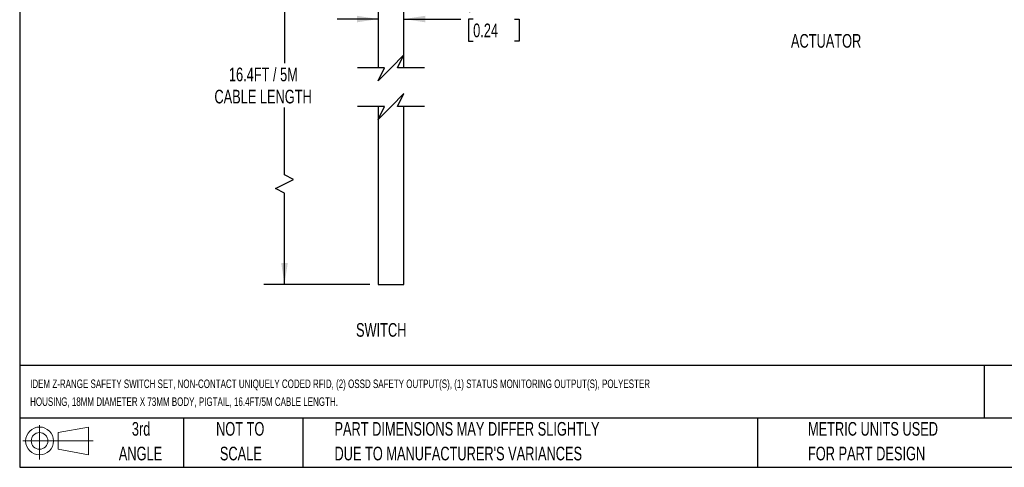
# Model space of a CAD drawing. Header units: millimetres. Extents: x 10 to 410, y 10 to 314.
# Tile 1 of 6: x 10 to 238, y 10 to 114. Entities that reach past the tile are written whole.
import ezdxf

# ---------------------------------------------------------------- set-up
doc = ezdxf.new("R2010")
doc.units = ezdxf.units.MM
doc.header["$LTSCALE"] = 1.5
doc.layers.add('DIMENSIONS', color=140, linetype='Continuous', lineweight=25)
doc.layers.add('TEXT', color=140, linetype='Continuous', lineweight=25)
doc.styles.add('SLDTEXTSTYLE0', font='TXT', dxfattribs={"width": 0.7})
doc.dimstyles.new('SLDDIMSTYLE0', dxfattribs={"dimtxt": 3.237012, "dimasz": 4.953, "dimexe": 0, "dimexo": 0.0625, "dimgap": 0.809253, "dimtad": 0, "dimtih": 1, "dimtoh": 1, "dimrnd": 1e-09, "dimzin": 4, "dimdsep": 46, "dimtxsty": 'SLDTEXTSTYLE0', "dimsah": 1, "dimcen": 0.09, "dimadec": 0, "dimazin": 1, "dimtfac": 1, "dimtmove": 0, "dimatfit": 0, "dimfxl": 0, "dimfrac": 2, "dimtolj": 1, "dimtzin": 12, "dimarcsym": 0})
doc.dimstyles.new('SLDDIMSTYLE2', dxfattribs={"dimtxt": 3.237012, "dimasz": 4.953, "dimexe": 0, "dimexo": 0.0625, "dimgap": 0.809253, "dimtad": 0, "dimtih": 1, "dimtoh": 1, "dimrnd": 1e-09, "dimzin": 12, "dimdsep": 46, "dimtxsty": 'SLDTEXTSTYLE0', "dimsah": 1, "dimcen": 0.09, "dimadec": 0, "dimazin": 3, "dimtfac": 1, "dimtofl": 0, "dimtmove": 0, "dimatfit": 3, "dimfxl": 0, "dimfrac": 2, "dimtolj": 1, "dimtzin": 12, "dimarcsym": 0})

# ---------------------------------------------------------------- blocks, each defined once
blk = doc.blocks.new('Block11')
at = {"color": 7, "linetype": 'Continuous', "lineweight": 18}
for p, q in [((3.88, 7.97), (3.88, 0)), ((8.22, 6.25), (15.26, 7.55)), ((15.26, 7.55), (15.26, 1.1)), ((8.22, 2.39), (8.22, 6.25)), ((0, 4.32), (16.31, 4.32)), ((8.22, 2.39), (15.26, 1.1))]:
    blk.add_line(p, q, dxfattribs=at)
for radius in [3.23, 1.93]:
    blk.add_circle((3.88, 4.32), radius, dxfattribs=at)
blk = doc.blocks.new('Block12')
at = {"color": 7, "linetype": 'Continuous'}
blk.add_blockref('Block11', (0, 0), dxfattribs=at)
blk = doc.blocks.new('_D_3')
at = {"layer": 'DIMENSIONS'}
for p, q in [((92.83, 113.67), (83.3, 113.67)), ((98.83, 113.67), (112.02, 113.67)), ((114.91, 113.67), (113.83, 113.67)), ((113.83, 113.67), (113.83, 108.52)), ((124.53, 113.67), (125.62, 113.67)), ((125.62, 113.67), (125.62, 108.52)), ((113.83, 108.52), (114.91, 108.52)), ((125.62, 108.52), (124.53, 108.52))]:
    blk.add_line(p, q, dxfattribs=at)
for points in [[(92.83, 113.67), (87.88, 114.43), (87.88, 112.91)], [(98.83, 113.67), (103.78, 112.91), (103.78, 114.43)]]:
    blk.add_solid(points, dxfattribs=at)
at = {"layer": 'DIMENSIONS', "char_height": 3.175, "attachment_point": 1, "style": 'SLDTEXTSTYLE0'}
for s, insert in [('%%c', (113.82, 118.49)), ('6.0', (118.7, 118.49)), ('0.24', (114.91, 112.62))]:
    blk.add_mtext(s, dxfattribs=dict(at, insert=insert))
blk = doc.blocks.new('_D_8')
at = {"layer": 'DIMENSIONS'}
for p, q in [((90.44, 133.75), (66.3, 133.75)), ((71.06, 133.75), (71.06, 103.44)), ((71.06, 77.46), (71.06, 93.15)), ((68.94, 74.29), (73.17, 76.4)), ((73.17, 76.4), (71.06, 77.46)), ((71.06, 73.23), (68.94, 74.29)), ((71.06, 52.03), (71.06, 73.23)), ((90.92, 52.03), (66.3, 52.03))]:
    blk.add_line(p, q, dxfattribs=at)
for points in [[(71.06, 133.75), (70.3, 128.8), (71.82, 128.8)], [(71.06, 52.03), (71.82, 56.98), (70.3, 56.98)]]:
    blk.add_solid(points, dxfattribs=at)
at = {"layer": 'DIMENSIONS', "char_height": 3.175, "attachment_point": 1, "style": 'SLDTEXTSTYLE0'}
for s, insert in [('16.4FT / 5M', (58.15, 102.39)), ('CABLE LENGTH', (54.78, 97.24))]:
    blk.add_mtext(s, dxfattribs=dict(at, insert=insert))

msp = doc.modelspace()

# ---------------------------------------------------------------- linework, layer by layer
for p, q in [((92.829, 133.752), (92.829, 102.34)), ((98.829, 102.34), (98.829, 133.752)), ((92.829, 93.34), (92.829, 52.026)), ((98.829, 52.026), (98.829, 93.34)), ((92.829, 52.026), (98.829, 52.026))]:
    msp.add_line(p, q)
at = {"layer": 'DIMENSIONS', "color": 140}
for p, q in [((98.829, 105.34), (95.829, 102.34)), ((97.329, 102.34), (98.829, 105.34)), ((94.329, 102.34), (88.067, 102.34)), ((95.829, 102.34), (92.829, 99.34)), ((92.829, 99.34), (94.329, 102.34)), ((103.592, 102.34), (97.329, 102.34)), ((98.829, 96.34), (95.829, 93.34)), ((97.329, 93.34), (98.829, 96.34)), ((94.329, 93.34), (88.067, 93.34)), ((95.829, 93.34), (92.829, 90.34)), ((92.829, 90.34), (94.329, 93.34)), ((103.592, 93.34), (97.329, 93.34))]:
    msp.add_line(p, q, dxfattribs=at)
at = {"layer": 'TEXT'}
for p, q in [((9.525, 314.325), (9.525, 9.525)), ((409.575, 33.189), (9.525, 33.189)), ((233.638, 33.189), (233.638, 20.955)), ((409.575, 20.955), (9.525, 20.955)), ((47.625, 20.955), (47.625, 9.525)), ((75.317, 20.955), (75.317, 9.525)), ((180.97, 20.955), (180.97, 9.525)), ((9.525, 9.525), (409.575, 9.525))]:
    msp.add_line(p, q, dxfattribs=at)

# ---------------------------------------------------------------- block references
msp.add_blockref('Block12', (10.257, 11.331), dxfattribs=at)

# ---------------------------------------------------------------- texts
at = {"layer": 'TEXT', "style": 'SLDTEXTSTYLE0'}
for s, insert, char_height, attachment_point in [('ACTUATOR', (188.766, 110.186), 3.175, 1), ('SWITCH', (87.686, 43.035), 3.175, 1), ('IDEM Z-RANGE SAFETY SWITCH SET, NON-CONTACT UNIQUELY CODED RFID, (2) OSSD SAFETY OUTPUT(S), (1) STATUS MONITORING OUTPUT(S), POLYESTER', (11.949, 29.918), 1.984375, 1), ('HOUSING, 18MM DIAMETER X 73MM BODY, PIGTAIL, 16.4FT/5M CABLE LENGTH.', (11.949, 25.772), 1.98438, 1), ('3rd', (37.744, 20.046), 3.175, 2), ('NOT TO', (60.774, 20.046), 3.175, 2), ('PART DIMENSIONS MAY DIFFER SLIGHTLY', (82.679, 20.046), 3.175, 1), ('METRIC UNITS USED', (192.718, 20.046), 3.175, 1), ('ANGLE', (37.597, 14.313), 3.175, 2), ('SCALE', (60.918, 14.313), 3.175, 2), ("DUE TO MANUFACTURER'S VARIANCES", (82.679, 14.313), 3.175, 1), ('FOR PART DESIGN', (192.718, 14.313), 3.175, 1)]:
    msp.add_mtext(s, dxfattribs=dict(at, insert=insert, char_height=char_height, attachment_point=attachment_point))

# ---------------------------------------------------------------- dimensions: what is measured, and where the dimension line sits
at = {"layer": 'DIMENSIONS'}
dim = msp.add_linear_dim(base=(98.829, 113.669), p1=(92.829, 135.752), p2=(98.829, 135.752), text='%%c<>', dimstyle='SLDDIMSTYLE0', dxfattribs=at)
dim.commit()
dim.dimension.update_dxf_attribs({"geometry": '_D_3', "text_midpoint": (119.723, 113.669), "dimtype": 160})
dim = msp.add_linear_dim(base=(71.058, 52.026), p1=(92.342, 133.752), p2=(92.829, 52.026), angle=90, text='16.4FT / 5M\\PCABLE LENGTH', dimstyle='SLDDIMSTYLE2', dxfattribs=at)
dim.commit()
dim.dimension.update_dxf_attribs({"geometry": '_D_8', "text_midpoint": (71.058, 98.293), "dimtype": 160})

doc.saveas('drawing.dxf')
